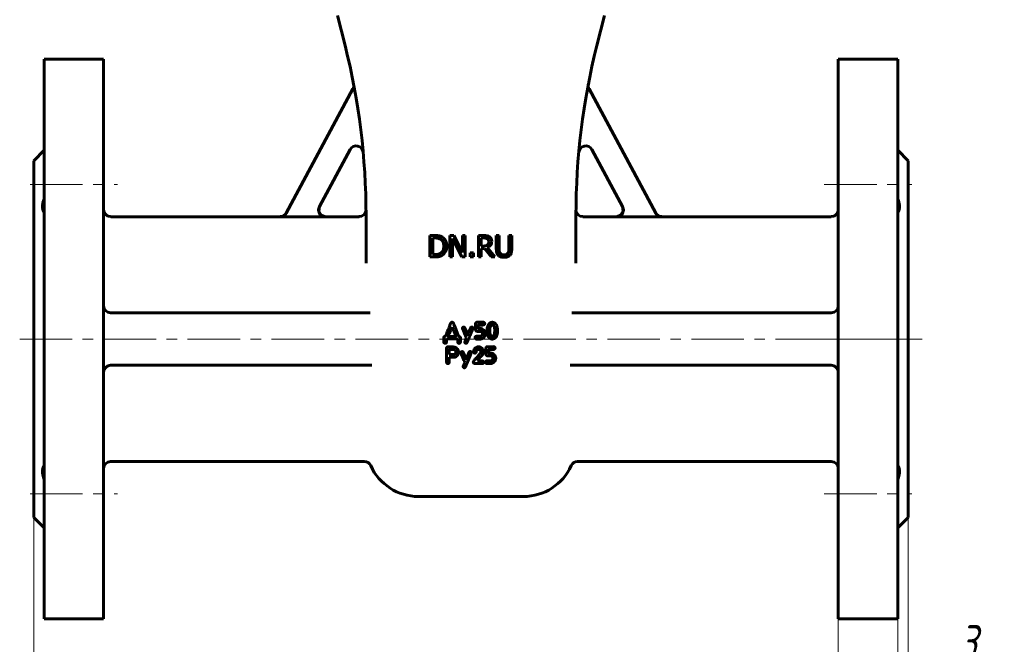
# Model space of a CAD drawing. Header units: millimetres. Extents: x 0 to 596, y 0 to 420.
# Tile 3 of 7: x 106 to 247, y 154 to 243. Entities that reach past the tile are written whole.
import ezdxf

# ---------------------------------------------------------------- set-up
doc = ezdxf.new("R2010")
doc.units = ezdxf.units.MM
for name, pattern in [('K5LT_AXLED', [12, 7.5, -1.5, 1.5, -1.5]), ('K5LT_BASIC', [0]), ('K5LT_THIN', [0])]:
    doc.linetypes.add(name, pattern=pattern)
doc.layers.add('Системный слой', color=7, linetype='Continuous')
doc.layers.add('Системный слой (1)', color=7, linetype='Continuous', true_color=0x6c6c6c)
doc.styles.add('KDIMTEXTSTYLE', font='txt', dxfattribs={"width": 0.96, "oblique": 15, "height": 5})
doc.styles.add('KTEXTSTYLE', font='txt', dxfattribs={"width": 0.96, "height": 5})
doc.dimstyles.new('KDIMSTYLE (0.50)', dxfattribs={"dimtxt": 5, "dimasz": 1, "dimexe": 2, "dimexo": 0, "dimgap": 1, "dimtad": 1, "dimlfac": 2, "dimtxsty": 'KDIMTEXTSTYLE', "dimsah": 1, "dimcen": 0, "dimdle": 1, "dimadec": 0, "dimazin": 0, "dimtfac": 0.667, "dimtmove": 0, "dimatfit": 3, "dimfxl": 1, "dimtvp": 1, "dimtolj": 1, "dimtzin": 0, "dimarcsym": 0})

# ---------------------------------------------------------------- blocks, each defined once
blk = doc.blocks.new('U1')
at = {"layer": 'Системный слой (1)', "color": 143, "linetype": 'K5LT_BASIC', "lineweight": 60, "true_color": 0x33acca}
for p, q in [((143.08, 215.08), (118.86, 215.08)), ((154.36, 215.08), (149.6, 215.08))]:
    blk.add_line(p, q, dxfattribs=at)
blk = doc.blocks.new('U2')
at = {"layer": 'Системный слой (1)', "color": 143, "linetype": 'K5LT_BASIC', "lineweight": 60, "true_color": 0x33acca}
for p, q in [((148.72, 216.56), (148.62, 215.89)), ((148.62, 215.89), (148.96, 215.31)), ((148.96, 215.31), (149.6, 215.08))]:
    blk.add_line(p, q, dxfattribs=at)
blk = doc.blocks.new('U7')
at = {"layer": 'Системный слой (1)', "color": 143, "linetype": 'K5LT_BASIC', "lineweight": 60, "true_color": 0x33acca}
for p, q in [((191.12, 215.08), (186.36, 215.08)), ((221.86, 215.08), (197.63, 215.08))]:
    blk.add_line(p, q, dxfattribs=at)
blk = doc.blocks.new('U10')
at = {"layer": 'Системный слой (1)', "color": 143, "linetype": 'K5LT_BASIC', "lineweight": 60, "true_color": 0x33acca}
for p, q in [((191.75, 215.31), (191.12, 215.08)), ((192.1, 215.89), (191.75, 215.31)), ((192, 216.56), (192.1, 215.89))]:
    blk.add_line(p, q, dxfattribs=at)
blk = doc.blocks.new('D0')
at = {"layer": 'Системный слой (1)'}
for points in [[(112.36, 123.54), (112.86, 124.2), (107.86, 123.54), (112.86, 122.88)], [(232.86, 123.54), (227.86, 124.2), (228.36, 123.54), (227.86, 122.88)]]:
    blk.add_hatch(color=7, dxfattribs=at).paths.add_polyline_path(points)
at = {"layer": 'Системный слой (1)', "color": 7, "linetype": 'K5LT_THIN', "lineweight": 18, "true_color": 0xffffff}
for p, q in [((107.86, 172.08), (107.86, 121.54)), ((232.86, 172.08), (232.86, 121.54)), ((107.86, 123.54), (112.86, 124.2)), ((112.86, 124.2), (112.36, 123.54)), ((228.36, 123.54), (227.86, 124.2)), ((227.86, 124.2), (232.86, 123.54)), ((112.86, 122.88), (107.86, 123.54)), ((107.86, 123.54), (232.86, 123.54)), ((112.36, 123.54), (112.86, 122.88)), ((232.86, 123.54), (227.86, 122.88)), ((227.86, 122.88), (228.36, 123.54))]:
    blk.add_line(p, q, dxfattribs=at)
blk.add_wipeout([(164.88, 124.54), (164.88, 131.92), (175.39, 131.92), (175.39, 124.54)]).dxf.layer = 'Системный слой (1)'
at = {"layer": 'Системный слой (1)', "color": 7, "insert": (164.88, 131.13), "char_height": 5, "attachment_point": 1, "style": 'KTEXTSTYLE'}
blk.add_mtext('\\fArial|b0|c204|p34;\\H5.0;\\W1.000;\\Q15;\\fGOST Type AU|b0|i0|c204|p34;\\Q15;\\W0.960;250', dxfattribs=at)
blk = doc.blocks.new('KDIMARROW_01')
at = {"layer": 'Системный слой'}
blk.add_hatch(color=0, dxfattribs=at).paths.add_polyline_path([(-5, -0.66), (0, 0), (-5, 0.66), (-4.5, 0)])
at = {"layer": 'Системный слой', "color": 0, "linetype": 'K5LT_THIN', "lineweight": 18}
for p, q in [((-4.5, 0), (-5, 0.66)), ((-5, 0.66), (0, 0)), ((0, 0), (-5, -0.66)), ((-5, -0.66), (-4.5, 0))]:
    blk.add_line(p, q, dxfattribs=at)
at = {"layer": 'Системный слой (1)', "color": 0, "linetype": 'K5LT_THIN', "lineweight": 18}
blk.add_line((169.97, 57.12), (169.47, 57.12), dxfattribs=at)
blk = doc.blocks.new('D1')
at = {"layer": 'Системный слой (1)'}
for points in [[(217.86, 136.26), (222.86, 136.91), (217.86, 137.57), (218.36, 136.91)], [(237.36, 136.91), (237.86, 137.57), (232.86, 136.91), (237.86, 136.26)]]:
    blk.add_hatch(color=7, dxfattribs=at).paths.add_polyline_path(points)
at = {"layer": 'Системный слой (1)', "color": 7, "linetype": 'K5LT_THIN', "lineweight": 18, "true_color": 0xffffff}
for p, q in [((232.86, 172.08), (232.86, 134.91)), ((222.86, 157.58), (222.86, 134.91)), ((222.86, 136.91), (215.86, 136.91)), ((222.86, 136.91), (217.86, 137.57)), ((217.86, 137.57), (218.36, 136.91)), ((218.36, 136.91), (217.86, 136.26)), ((217.86, 136.26), (222.86, 136.91)), ((222.86, 136.91), (232.86, 136.91)), ((237.86, 137.57), (232.86, 136.91)), ((232.86, 136.91), (237.86, 136.26)), ((232.86, 136.91), (239.86, 136.91)), ((237.36, 136.91), (237.86, 137.57)), ((237.86, 136.26), (237.36, 136.91))]:
    blk.add_line(p, q, dxfattribs=at)
blk.add_wipeout([(223.77, 137.91), (223.77, 145.3), (231.62, 145.3), (231.62, 137.91)]).dxf.layer = 'Системный слой (1)'
at = {"layer": 'Системный слой (1)', "color": 7, "insert": (223.77, 144.5), "char_height": 5, "attachment_point": 1, "style": 'KTEXTSTYLE'}
blk.add_mtext('\\fArial|b0|c204|p34;\\H5.0;\\W1.000;\\Q15;\\fGOST Type AU|b0|i0|c204|p34;\\Q15;\\W0.960;20', dxfattribs=at)
blk = doc.blocks.new('KDIMARROW_02')
at = {"layer": 'Системный слой'}
blk.add_hatch(color=0, dxfattribs=at).paths.add_polyline_path([(4.5, 0), (5, 0.66), (0, 0), (5, -0.66)])
at = {"layer": 'Системный слой', "color": 0, "linetype": 'K5LT_THIN', "lineweight": 18}
for p, q in [((5, 0.66), (0, 0)), ((0, 0), (5, -0.66)), ((0, 0), (7, 0)), ((4.5, 0), (5, 0.66)), ((5, -0.66), (4.5, 0))]:
    blk.add_line(p, q, dxfattribs=at)
at = {"layer": 'Системный слой (1)', "color": 0, "linetype": 'K5LT_THIN', "lineweight": 18}
blk.add_line((169.97, 57.12), (169.47, 57.12), dxfattribs=at)
blk = doc.blocks.new('D4')
at = {"layer": 'Системный слой (1)'}
for points in [[(231.36, 149.11), (226.36, 149.76), (226.86, 149.11), (226.36, 148.45)], [(237.36, 149.11), (237.86, 149.76), (232.86, 149.11), (237.86, 148.45)]]:
    blk.add_hatch(color=7, dxfattribs=at).paths.add_polyline_path(points)
at = {"layer": 'Системный слой (1)', "color": 7, "linetype": 'K5LT_THIN', "lineweight": 18, "true_color": 0xffffff}
for p, q in [((232.86, 172.08), (232.86, 147.11)), ((231.36, 157.58), (231.36, 147.11)), ((231.36, 149.11), (226.36, 149.76)), ((226.36, 149.76), (226.86, 149.11)), ((237.86, 149.76), (232.86, 149.11)), ((237.36, 149.11), (237.86, 149.76)), ((231.36, 149.11), (224.36, 149.11)), ((226.86, 149.11), (226.36, 148.45)), ((226.36, 148.45), (231.36, 149.11)), ((231.36, 149.11), (232.86, 149.11)), ((232.86, 149.11), (237.86, 148.45)), ((232.86, 149.11), (239.86, 149.11)), ((232.86, 149.11), (237.85, 149.11)), ((237.86, 148.45), (237.36, 149.11)), ((237.85, 149.11), (246.58, 149.11))]:
    blk.add_line(p, q, dxfattribs=at)
blk.add_wipeout([(239.85, 150.11), (239.85, 157.49), (244.39, 157.49), (244.39, 150.11)]).dxf.layer = 'Системный слой (1)'
at = {"layer": 'Системный слой (1)', "color": 7, "insert": (239.85, 156.69), "char_height": 5, "attachment_point": 1, "style": 'KTEXTSTYLE'}
blk.add_mtext('\\fArial|b0|c204|p34;\\H5.0;\\W1.000;\\Q15;\\fGOST Type AU|b0|i0|c204|p34;\\Q15;\\W0.960;3', dxfattribs=at)

msp = doc.modelspace()

# ---------------------------------------------------------------- linework, layer by layer
at = {"layer": 'Системный слой (1)', "color": 143, "linetype": 'K5LT_BASIC', "lineweight": 60, "true_color": 0x33acca}
for p, q in [((152.3716, 239.5255), (151.2949, 243.8324)), ((188.3431, 239.5255), (189.4199, 243.8324)), ((109.3574, 237.5825), (109.3574, 157.5825)), ((109.3574, 237.5825), (117.8574, 237.5825)), ((117.8574, 237.5825), (117.8574, 157.5825)), ((231.3574, 237.5825), (222.8574, 237.5825)), ((222.8574, 237.5825), (222.8574, 157.5825)), ((231.3574, 237.5825), (231.3574, 157.5825)), ((143.9419, 215.5672), (153.486, 233.3439)), ((196.7729, 215.5672), (187.2288, 233.3439)), ((107.8574, 223.0825), (109.3574, 224.5825)), ((153.0732, 224.6703), (148.6937, 216.5132)), ((187.6416, 224.6703), (192.021, 216.5132)), ((232.8574, 223.0825), (231.3574, 224.5825)), ((107.8574, 223.0825), (107.8574, 172.0825)), ((232.8574, 223.0825), (232.8574, 172.0825)), ((143.0581, 215.0378), (149.5721, 215.0378)), ((155.3574, 208.4107), (155.3574, 215.2719)), ((185.3574, 208.4107), (185.3574, 215.2719)), ((197.6566, 215.0378), (191.1427, 215.0378)), ((164.4957, 212.3831), (164.4957, 209.3331)), ((165.1903, 212.3831), (164.4957, 212.3831)), ((164.9011, 209.6841), (164.9011, 212.0322)), ((164.9011, 212.0322), (165.21, 212.0322)), ((167.9165, 212.3831), (167.3406, 212.3831)), ((167.3406, 212.3831), (167.3406, 209.3331)), ((167.7187, 209.3331), (167.7187, 211.963)), ((167.7187, 211.963), (169.0683, 209.3331)), ((169.1449, 209.9684), (167.9165, 212.3831)), ((169.1449, 212.3831), (169.1449, 209.9684)), ((169.523, 212.3831), (169.1449, 212.3831)), ((169.523, 209.3331), (169.523, 212.3831)), ((171.4114, 212.3831), (171.4114, 209.3331)), ((172.1973, 212.3831), (171.4114, 212.3831)), ((171.8167, 212.0322), (172.2196, 212.0322)), ((171.8167, 210.8853), (171.8167, 212.0322)), ((173.9769, 212.3831), (173.9769, 210.48)), ((174.3823, 212.3831), (173.9769, 212.3831)), ((174.3823, 210.48), (174.3823, 212.3831)), ((176.1841, 212.3831), (175.7787, 212.3831)), ((175.7787, 212.3831), (175.7787, 210.4701)), ((176.1841, 210.48), (176.1841, 212.3831)), ((165.21, 209.6841), (164.9011, 209.6841)), ((170.7094, 209.9165), (170.22, 209.9165)), ((170.22, 209.9165), (170.22, 209.3331)), ((170.7094, 209.3331), (170.7094, 209.9165)), ((172.1726, 210.8853), (171.8167, 210.8853)), ((171.8167, 210.5467), (172.2814, 210.5467)), ((171.8167, 209.3331), (171.8167, 210.5467)), ((172.2814, 210.5467), (173.2453, 209.3331)), ((173.7718, 209.3331), (172.6867, 210.6604)), ((164.4957, 209.3331), (165.1977, 209.3331)), ((167.3406, 209.3331), (167.7187, 209.3331)), ((169.0683, 209.3331), (169.523, 209.3331)), ((170.22, 209.3331), (170.7094, 209.3331)), ((171.4114, 209.3331), (171.8167, 209.3331)), ((173.2453, 209.3331), (173.7718, 209.3331)), ((155.9427, 201.3325), (118.8574, 201.3325)), ((221.8574, 201.3325), (184.772, 201.3325)), ((167.659, 199.9875), (167.6019, 199.9774)), ((172.08, 199.9993), (171.2319, 199.9892)), ((167.659, 199.3056), (167.6489, 199.3056)), ((169.1379, 199.1259), (169.1379, 199.1074)), ((169.8904, 198.2308), (169.5713, 198.9563)), ((170.6344, 199.1259), (170.6344, 199.1511)), ((171.0052, 199.754), (171.0052, 199)), ((171.4015, 199.1612), (171.4015, 199.576)), ((171.42, 199.5945), (172.0615, 199.5945)), ((171.7223, 199.0856), (171.467, 199.0856)), ((173.0508, 198.9328), (173.0424, 198.743)), ((174.1575, 198.7883), (174.1575, 198.7967)), ((166.4783, 197.7958), (166.4783, 197.1609)), ((166.8511, 197.5909), (166.9217, 197.5993)), ((166.8511, 197.171), (166.8511, 197.5909)), ((166.9217, 197.5993), (168.1998, 197.5993)), ((167.1367, 197.9923), (167.1451, 197.9721)), ((167.1451, 197.9721), (168.1611, 197.9721)), ((168.4567, 197.5623), (168.4567, 197.2449)), ((168.8514, 197.2264), (168.8514, 197.7773)), ((169.7039, 197.7974), (169.6418, 197.611)), ((169.9072, 198.2308), (169.8904, 198.2308)), ((171.6652, 197.9822), (171.1378, 197.9822)), ((171.1664, 197.5825), (171.6837, 197.5825)), ((172.0044, 198.397), (172.0044, 198.266)), ((172.4008, 198.303), (172.4008, 198.3886)), ((173.3682, 197.9805), (173.4505, 197.9805)), ((166.6614, 196.9745), (166.6698, 196.9745)), ((166.8442, 196.249), (166.8526, 194.4301)), ((167.5613, 196.4673), (167.0574, 196.4673)), ((167.9342, 196.0811), (167.2624, 196.0811)), ((168.6381, 196.9745), (168.665, 196.9745)), ((168.9064, 195.6259), (168.9064, 195.6074)), ((169.625, 196.9913), (169.6502, 196.9913)), ((170.4029, 195.6259), (170.4029, 195.6511)), ((171.432, 196.0928), (171.4975, 196.0928)), ((171.7494, 195.7401), (171.7494, 195.72)), ((172.1475, 195.767), (172.129, 195.9165)), ((172.4934, 196.254), (172.4934, 195.5)), ((173.5683, 196.4993), (172.7202, 196.4892)), ((172.8898, 195.6612), (172.8898, 196.076)), ((172.9083, 196.0945), (173.5498, 196.0945)), ((167.254, 195.3807), (167.2724, 195.3622)), ((167.254, 194.3092), (167.254, 194.9793)), ((167.254, 194.9793), (168.0366, 194.9793)), ((167.2724, 195.3622), (167.7847, 195.3622)), ((169.6588, 194.7308), (169.3397, 195.4563)), ((169.4724, 194.2974), (169.4103, 194.111)), ((169.6756, 194.7308), (169.6588, 194.7308)), ((170.6897, 194.3092), (170.6897, 194.2907)), ((171.6923, 195.5722), (171.0793, 194.8382)), ((171.2943, 194.4939), (171.7393, 195.0431)), ((171.2943, 194.4721), (171.2943, 194.4939)), ((171.9258, 194.4721), (171.2943, 194.4721)), ((172.1659, 194.2437), (172.1659, 194.2722)), ((173.1535, 194.4822), (172.6261, 194.4822)), ((173.2106, 195.5856), (172.9553, 195.5856)), ((173.4927, 194.897), (173.4927, 194.766)), ((173.8891, 194.803), (173.8891, 194.8886)), ((156.1763, 193.8325), (118.8574, 193.8325)), ((169.3935, 193.4913), (169.4187, 193.4913)), ((170.9584, 194.0724), (171.9258, 194.0724)), ((172.6547, 194.0825), (173.1719, 194.0825)), ((221.8574, 193.8325), (184.5385, 193.8325)), ((155.1114, 180.0825), (118.8574, 180.0825)), ((221.8574, 180.0825), (185.6033, 180.0825)), ((162.8574, 175.0825), (177.8574, 175.0825)), ((107.8574, 172.0825), (109.3574, 170.5825)), ((232.8574, 172.0825), (231.3574, 170.5825)), ((109.3574, 157.5825), (117.8574, 157.5825)), ((231.3574, 157.5825), (222.8574, 157.5825))]:
    msp.add_line(p, q, dxfattribs=at)
at = {"layer": 'Системный слой (1)', "color": 30, "linetype": 'K5LT_AXLED', "lineweight": 18, "true_color": 0xff8000}
for p, q in [((107.3574, 219.6796), (119.8574, 219.6796)), ((220.8574, 219.6796), (233.3574, 219.6796)), ((233.3574, 197.5825), (105.8574, 197.5825)), ((234.8574, 197.5825), (220.8574, 197.5825)), ((107.3574, 175.4854), (119.8574, 175.4854)), ((220.8574, 175.4854), (233.3574, 175.4854))]:
    msp.add_line(p, q, dxfattribs=at)
at = {"layer": 'Системный слой (1)', "color": 143, "linetype": 'K5LT_BASIC', "lineweight": 60, "true_color": 0x33acca}
for centre, radius, start, end in [((55.3574, 215.2719), 100, 0, 14.036243), ((285.3574, 215.2719), 100, 165.963757, 180), ((152.6049, 233.817), 1, 331.769278, 10.796648), ((188.1099, 233.817), 1, 169.203352, 208.230722), ((153.9542, 224.1973), 1, 5.172556, 151.769278), ((186.7605, 224.1973), 1, 28.230722, 174.827444), ((118.8574, 216.0825), 1, 180, 270), ((154.3574, 216.0825), 1, 270, 355.776775), ((186.3574, 216.0825), 1, 184.223225, 270), ((285.3574, 215.2719), 100, 179.577772, 179.577932), ((221.8574, 216.0825), 1, 270, 0), ((118.8574, 202.3325), 1, 180, 270), ((221.8574, 202.3325), 1, 270, 0), ((118.8574, 192.8325), 1, 90, 180), ((221.8574, 192.8325), 1, 0, 90), ((118.8574, 179.0825), 1, 90, 180), ((155.1114, 179.0825), 1, 24.315739, 90), ((162.8574, 182.5825), 7.5, 204.315739, 270), ((177.8574, 182.5825), 7.5, 270, 335.684261), ((185.6033, 179.0825), 1, 90, 155.684261), ((221.8574, 179.0825), 1, 0, 90)]:
    msp.add_arc(centre, radius, start, end, dxfattribs=at)
for points, knots in [([(109.3574, 217.6214), (109.3202, 217.5278), (109.256, 217.3504), (109.1865, 217.1071), (109.1414, 216.894), (109.1127, 216.6843), (109.103, 216.4684), (109.1195, 216.2533), (109.1637, 216.0476), (109.2396, 215.8525), (109.314, 215.7339), (109.3574, 215.6778)], [0, 0, 0, 0, 1.40876851, 2.68712809, 3.7712388, 4.80388899, 6.14669935, 7.52118827, 8.82556291, 10.35618769, 12, 12, 12, 12]), ([(231.3574, 217.6214), (231.3946, 217.5278), (231.4588, 217.3504), (231.5283, 217.1071), (231.5733, 216.894), (231.6021, 216.6843), (231.6117, 216.4684), (231.5953, 216.2533), (231.5511, 216.0476), (231.4752, 215.8525), (231.4007, 215.7339), (231.3574, 215.6778)], [0, 0, 0, 0, 1.40876851, 2.68712809, 3.7712388, 4.80388899, 6.14669935, 7.52118827, 8.82556291, 10.35618769, 12, 12, 12, 12]), ([(143.9419, 215.5672), (143.9243, 215.5344), (143.9049, 215.5028), (143.8626, 215.4415), (143.8396, 215.412), (143.7906, 215.3556), (143.7646, 215.3288), (143.7234, 215.2908), (143.7092, 215.2784), (143.6657, 215.2426), (143.6355, 215.2204), (143.5938, 215.1932), (143.5834, 215.1867), (143.5407, 215.1611), (143.5075, 215.1437), (143.4482, 215.1167), (143.4224, 215.1063), (143.3609, 215.0842), (143.325, 215.0736), (143.2509, 215.056), (143.2127, 215.0492), (143.1379, 215.0403), (143.1012, 215.038), (143.0623, 215.0378), (143.0602, 215.0378), (143.0581, 215.0378)], [0, 0, 0, 0, 0.022290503, 0.022290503, 0.044844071, 0.044844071, 0.06729414, 0.06729414, 0.078585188, 0.078585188, 0.101112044, 0.101112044, 0.10854808, 0.10854808, 0.131081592, 0.131081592, 0.147793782, 0.147793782, 0.170286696, 0.170286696, 0.19361467, 0.19361467, 0.215677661, 0.215677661, 0.216942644, 0.216942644, 0.216942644, 0.216942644]), ([(143.0835, 215.0825), (143.2632, 215.0825), (143.6222, 215.1818), (143.8795, 215.4511), (143.9645, 215.6094), (143.9645, 215.6094), (143.9646, 215.6094)], [0, 0, 0, 0, 0.49998952, 0.99997903, 0.99997903, 1, 1, 1, 1]), ([(149.5721, 215.0378), (149.5351, 215.0378), (149.4982, 215.0399), (149.4245, 215.0482), (149.3877, 215.0545), (149.3152, 215.0711), (149.2794, 215.0814), (149.2272, 215.0996), (149.2104, 215.106), (149.159, 215.127), (149.1252, 215.1431), (149.0668, 215.1752), (149.0417, 215.1904), (148.9863, 215.2276), (148.9565, 215.2502), (148.9088, 215.2907), (148.8902, 215.3078), (148.8456, 215.3519), (148.8204, 215.3797), (148.7734, 215.4378), (148.7515, 215.4682), (148.7116, 215.5305), (148.6935, 215.5624), (148.6693, 215.6116), (148.6618, 215.6281), (148.653, 215.6488), (148.6513, 215.6528), (148.6357, 215.6909), (148.6239, 215.7256), (148.6039, 215.7967), (148.5958, 215.8331), (148.5837, 215.9069), (148.5797, 215.9444), (148.5769, 215.9959), (148.5765, 216.0098), (148.5758, 216.0614), (148.5774, 216.099), (148.5846, 216.1738), (148.5901, 216.2109), (148.5997, 216.257), (148.6018, 216.2665), (148.6128, 216.3125), (148.6235, 216.3485), (148.6486, 216.4183), (148.6629, 216.452), (148.6839, 216.4944), (148.6887, 216.5039), (148.6937, 216.5132)], [0, 0, 0, 0, 0.022228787, 0.022228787, 0.044723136, 0.044723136, 0.067161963, 0.067161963, 0.07802077, 0.07802077, 0.1005406, 0.1005406, 0.11824778, 0.11824778, 0.14076948, 0.14076948, 0.155905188, 0.155905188, 0.178377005, 0.178377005, 0.200900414, 0.200900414, 0.222964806, 0.222964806, 0.233877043, 0.233877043, 0.236511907, 0.236511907, 0.258602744, 0.258602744, 0.281095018, 0.281095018, 0.303760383, 0.303760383, 0.31210106, 0.31210106, 0.334729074, 0.334729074, 0.357245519, 0.357245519, 0.363072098, 0.363072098, 0.385636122, 0.385636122, 0.40769502, 0.40769502, 0.414058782, 0.414058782, 0.414058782, 0.414058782]), ([(191.1427, 215.0378), (191.1797, 215.0378), (191.2166, 215.0399), (191.2903, 215.0482), (191.3271, 215.0545), (191.3996, 215.0711), (191.4354, 215.0814), (191.4876, 215.0996), (191.5044, 215.106), (191.5558, 215.127), (191.5896, 215.1431), (191.648, 215.1752), (191.6731, 215.1904), (191.7285, 215.2276), (191.7583, 215.2502), (191.806, 215.2907), (191.8246, 215.3078), (191.8693, 215.3519), (191.8944, 215.3797), (191.9415, 215.4378), (191.9634, 215.4682), (192.0033, 215.5305), (192.0213, 215.5624), (192.0455, 215.6116), (192.0531, 215.628), (192.0619, 215.6488), (192.0636, 215.6528), (192.0791, 215.6909), (192.091, 215.7256), (192.111, 215.7967), (192.119, 215.8331), (192.1311, 215.9069), (192.1352, 215.9444), (192.1379, 215.9959), (192.1383, 216.0098), (192.139, 216.0614), (192.1374, 216.099), (192.1302, 216.1738), (192.1246, 216.2109), (192.115, 216.257), (192.1129, 216.2665), (192.102, 216.3125), (192.0913, 216.3485), (192.0662, 216.4183), (192.0519, 216.4521), (192.0309, 216.4945), (192.026, 216.5039), (192.021, 216.5132)], [0, 0, 0, 0, 0.022229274, 0.022229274, 0.044724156, 0.044724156, 0.067162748, 0.067162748, 0.07802077, 0.07802077, 0.100540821, 0.100540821, 0.11824778, 0.11824778, 0.140768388, 0.140768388, 0.155905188, 0.155905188, 0.178376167, 0.178376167, 0.200898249, 0.200898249, 0.222960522, 0.222960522, 0.233877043, 0.233877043, 0.236511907, 0.236511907, 0.258600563, 0.258600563, 0.281091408, 0.281091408, 0.303757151, 0.303757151, 0.31210106, 0.31210106, 0.334728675, 0.334728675, 0.35724651, 0.35724651, 0.363072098, 0.363072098, 0.385637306, 0.385637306, 0.407698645, 0.407698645, 0.414058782, 0.414058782, 0.414058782, 0.414058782]), ([(197.6313, 215.0825), (197.4516, 215.0825), (197.0926, 215.1818), (196.8352, 215.4511), (196.7502, 215.6094), (196.7502, 215.6094), (196.7502, 215.6094)], [0, 0, 0, 0, 0.49998952, 0.99997903, 0.99997903, 1, 1, 1, 1]), ([(196.7729, 215.5672), (196.7905, 215.5344), (196.8099, 215.5028), (196.8522, 215.4415), (196.8752, 215.4119), (196.9242, 215.3556), (196.9502, 215.3288), (196.9914, 215.2908), (197.0056, 215.2784), (197.049, 215.2426), (197.0792, 215.2203), (197.1209, 215.1932), (197.1314, 215.1866), (197.174, 215.1611), (197.2072, 215.1437), (197.2666, 215.1167), (197.2924, 215.1063), (197.3539, 215.0842), (197.3898, 215.0736), (197.4638, 215.056), (197.502, 215.0492), (197.5769, 215.0403), (197.6136, 215.038), (197.6524, 215.0378), (197.6545, 215.0378), (197.6566, 215.0378)], [0, 0, 0, 0, 0.022292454, 0.022292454, 0.044846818, 0.044846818, 0.06729529, 0.06729529, 0.078585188, 0.078585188, 0.101111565, 0.101111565, 0.10854808, 0.10854808, 0.131081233, 0.131081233, 0.147793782, 0.147793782, 0.170285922, 0.170285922, 0.193614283, 0.193614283, 0.21567953, 0.21567953, 0.216942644, 0.216942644, 0.216942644, 0.216942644]), ([(166.2827, 212.1409), (166.1674, 212.2167), (166.0281, 212.276), (165.7019, 212.3617), (165.477, 212.3831), (165.1903, 212.3831)], [-0.711735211, -0.711735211, -0.711735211, -0.711735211, -0.355867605, -0.355867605, 0, 0, 0, 0]), ([(165.21, 212.0322), (165.3929, 212.0322), (165.5458, 212.0178), (165.7913, 211.9601), (165.907, 211.9135), (166.0158, 211.8493)], [-0.122136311, -0.122136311, -0.122136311, -0.122136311, -0.061068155, -0.061068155, 0, 0, 0, 0]), ([(166.0158, 211.8493), (166.169, 211.7554), (166.2844, 211.6256), (166.4393, 211.2944), (166.478, 211.0946), (166.478, 210.8606)], [-0.228722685, -0.228722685, -0.228722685, -0.228722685, -0.114361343, -0.114361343, 0, 0, 0, 0]), ([(166.9006, 210.8557), (166.9006, 211.1523), (166.8467, 211.4081), (166.6308, 211.8382), (166.4788, 212.0108), (166.2827, 212.1409)], [-0.236572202, -0.236572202, -0.236572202, -0.236572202, -0.118286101, -0.118286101, 0, 0, 0, 0]), ([(172.9734, 212.2225), (172.9214, 212.2562), (172.8665, 212.2848), (172.7529, 212.3294), (172.6953, 212.3452), (172.4914, 212.378), (172.3439, 212.3831), (172.1973, 212.3831)], [-0.161155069, -0.161155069, -0.161155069, -0.161155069, -0.12394308, -0.12394308, -0.087927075, -0.087927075, 0, 0, 0, 0]), ([(172.2196, 212.0322), (172.3316, 212.0322), (172.426, 212.0243), (172.5792, 211.993), (172.6464, 211.9663), (172.704, 211.9284)], [-0.105350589, -0.105350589, -0.105350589, -0.105350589, -0.052675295, -0.052675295, 0, 0, 0, 0]), ([(172.6867, 210.6604), (172.8812, 210.7329), (173.0352, 210.8446), (173.2626, 211.1461), (173.3195, 211.3327), (173.3195, 211.5552)], [-0.148110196, -0.148110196, -0.148110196, -0.148110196, -0.074055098, -0.074055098, 0, 0, 0, 0]), ([(172.704, 211.9284), (172.7699, 211.8839), (172.8186, 211.8274), (172.8812, 211.6907), (172.8968, 211.612), (172.8968, 211.523)], [-0.081685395, -0.081685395, -0.081685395, -0.081685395, -0.0408426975, -0.0408426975, 0, 0, 0, 0]), ([(172.8968, 211.523), (172.8968, 211.4176), (172.8828, 211.3253), (172.8268, 211.1671), (172.7831, 211.0995), (172.7238, 211.0435)], [-0.0937576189, -0.0937576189, -0.0937576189, -0.0937576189, -0.0468788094, -0.0468788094, 0, 0, 0, 0]), ([(173.3195, 211.5552), (173.3195, 211.715), (173.2886, 211.8489), (173.165, 212.0647), (173.0805, 212.1533), (172.9734, 212.2225)], [-0.193489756, -0.193489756, -0.193489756, -0.193489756, -0.096744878, -0.096744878, 0, 0, 0, 0]), ([(166.0529, 209.8868), (165.9425, 209.8094), (165.8193, 209.7562), (165.5474, 209.6985), (165.3896, 209.6841), (165.21, 209.6841)], [-0.129515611, -0.129515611, -0.129515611, -0.129515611, -0.064757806, -0.064757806, 0, 0, 0, 0]), ([(166.478, 210.8606), (166.478, 210.6233), (166.4426, 210.4256), (166.3008, 210.1092), (166.1946, 209.9824), (166.0529, 209.8868)], [-0.276021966, -0.276021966, -0.276021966, -0.276021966, -0.138010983, -0.138010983, 0, 0, 0, 0]), ([(166.2778, 209.5778), (166.4673, 209.7031), (166.6185, 209.8777), (166.8442, 210.3259), (166.9006, 210.5772), (166.9006, 210.8557)], [-0.278962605, -0.278962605, -0.278962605, -0.278962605, -0.139481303, -0.139481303, 0, 0, 0, 0]), ([(172.7238, 211.0435), (172.6595, 210.9793), (172.5809, 210.9368), (172.3947, 210.8956), (172.2896, 210.8853), (172.1726, 210.8853)], [-0.0846184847, -0.0846184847, -0.0846184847, -0.0846184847, -0.0423092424, -0.0423092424, 0, 0, 0, 0]), ([(173.9769, 210.48), (173.9769, 210.2625), (173.9988, 210.0796), (174.0861, 209.783), (174.1615, 209.6561), (174.2686, 209.5507)], [-0.129094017, -0.129094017, -0.129094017, -0.129094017, -0.064547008, -0.064547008, 0, 0, 0, 0]), ([(174.5133, 209.8646), (174.4622, 209.942), (174.4276, 210.0285), (174.3913, 210.2196), (174.3823, 210.3383), (174.3823, 210.48)], [-0.343745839, -0.343745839, -0.343745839, -0.343745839, -0.17187292, -0.17187292, 0, 0, 0, 0]), ([(175.0793, 209.6149), (174.9442, 209.6149), (174.8296, 209.6359), (174.6418, 209.72), (174.5676, 209.7822), (174.5133, 209.8646)], [-0.162465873, -0.162465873, -0.162465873, -0.162465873, -0.081232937, -0.081232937, 0, 0, 0, 0]), ([(175.6478, 209.8646), (175.5934, 209.7822), (175.5168, 209.72), (175.319, 209.6359), (175.2062, 209.6149), (175.0793, 209.6149)], [-0.107165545, -0.107165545, -0.107165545, -0.107165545, -0.053582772, -0.053582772, 0, 0, 0, 0]), ([(175.7787, 210.4701), (175.7787, 210.3333), (175.7697, 210.2176), (175.7334, 210.0281), (175.6988, 209.942), (175.6478, 209.8646)], [-0.0871314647, -0.0871314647, -0.0871314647, -0.0871314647, -0.0435657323, -0.0435657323, 0, 0, 0, 0]), ([(175.8924, 209.5507), (176.0012, 209.6545), (176.077, 209.7822), (176.1627, 210.0854), (176.1841, 210.2674), (176.1841, 210.48)], [-0.200678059, -0.200678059, -0.200678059, -0.200678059, -0.100339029, -0.100339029, 0, 0, 0, 0]), ([(165.1977, 209.3331), (165.4448, 209.3331), (165.6479, 209.3496), (165.9659, 209.4155), (166.1229, 209.4806), (166.2778, 209.5778)], [-0.489465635, -0.489465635, -0.489465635, -0.489465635, -0.244732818, -0.244732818, 0, 0, 0, 0]), ([(174.2686, 209.5507), (174.3625, 209.4567), (174.4762, 209.3863), (174.7431, 209.2924), (174.8997, 209.2689), (175.0793, 209.2689)], [-0.322958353, -0.322958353, -0.322958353, -0.322958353, -0.161479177, -0.161479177, 0, 0, 0, 0]), ([(175.0793, 209.2689), (175.2671, 209.2689), (175.4253, 209.292), (175.6824, 209.3842), (175.7952, 209.4551), (175.8924, 209.5507)], [-0.133113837, -0.133113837, -0.133113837, -0.133113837, -0.066556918, -0.066556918, 0, 0, 0, 0]), ([(109.3574, 179.4871), (109.3148, 179.432), (109.2516, 179.3318), (109.1838, 179.1715), (109.1414, 179.0225), (109.1127, 178.8477), (109.103, 178.6434), (109.1195, 178.4085), (109.1675, 178.1268), (109.2471, 177.8381), (109.3236, 177.6285), (109.3574, 177.5435)], [0, 0, 0, 0, 1.61204959, 2.68712809, 3.7712388, 4.80388899, 6.14669935, 7.52118827, 8.82556291, 10.71923302, 12, 12, 12, 12]), ([(231.3574, 179.4871), (231.4, 179.432), (231.4631, 179.3318), (231.531, 179.1715), (231.5733, 179.0225), (231.6021, 178.8477), (231.6117, 178.6434), (231.5953, 178.4085), (231.5473, 178.1268), (231.4677, 177.8381), (231.3911, 177.6285), (231.3574, 177.5435)], [0, 0, 0, 0, 1.61204959, 2.68712809, 3.7712388, 4.80388899, 6.14669935, 7.52118827, 8.82556291, 10.71923302, 12, 12, 12, 12])]:
    msp.add_open_spline(points, degree=3, knots=knots, dxfattribs=at)
for points in [[(167.6019, 199.9774), (167.4843, 199.9774), (167.3415, 199.5676)], [(167.9294, 199.66), (167.8387, 199.9875), (167.659, 199.9875)], [(171.2319, 199.9892), (171.0052, 199.9892), (171.0052, 199.754)], [(172.3067, 199.8011), (172.3067, 199.9993), (172.08, 199.9993)], [(173.133, 199.922), (172.9567, 199.8296), (172.8047, 199.5307)], [(173.3783, 199.9858), (173.2237, 199.9589), (173.133, 199.922)], [(174.0668, 199.4417), (173.8233, 199.9858), (173.3783, 199.9858)], [(167.3415, 199.5676), (166.9217, 198.4961), (166.7067, 197.9822)], [(167.6489, 199.3056), (167.1367, 198.0242), (167.1367, 197.9923)], [(168.1813, 197.9923), (167.9848, 198.528), (167.659, 199.3056)], [(168.5441, 198.1031), (168.3761, 198.5818), (167.9294, 199.66)], [(169.3227, 199.3023), (169.1379, 199.2703), (169.1379, 199.1259)], [(169.1379, 199.1074), (169.1732, 199.0067), (169.7039, 197.7974)], [(169.5713, 198.9563), (169.4722, 199.3023), (169.3227, 199.3023)], [(170.112, 198.7447), (169.9072, 198.2677), (169.9072, 198.2308)], [(170.0146, 197.611), (170.6344, 199.0739), (170.6344, 199.1259)], [(170.3505, 199.267), (170.3035, 199.2166), (170.112, 198.7447)], [(170.4832, 199.3107), (170.4093, 199.3107), (170.3505, 199.267)], [(170.6344, 199.1511), (170.5991, 199.3107), (170.4832, 199.3107)], [(171.0052, 199), (171.0052, 198.6893), (171.2504, 198.6893)], [(171.2504, 198.6893), (171.8063, 198.6876), (171.8063, 198.6607)], [(171.4015, 199.576), (171.4015, 199.5911), (171.42, 199.5945)], [(171.467, 199.0856), (171.4015, 199.0856), (171.4015, 199.1612)], [(172.2866, 198.7463), (172.0145, 199.0856), (171.7223, 199.0856)], [(171.8063, 198.6607), (172.0044, 198.5415), (172.0044, 198.397)], [(172.0615, 199.5945), (172.3152, 199.6197), (172.3152, 199.7927)], [(172.4008, 198.3886), (172.4008, 198.5196), (172.2866, 198.7463)], [(172.3152, 199.7927), (172.3152, 199.8011), (172.3067, 199.8011)], [(172.8047, 199.5307), (172.6527, 199.2317), (172.6426, 198.8152)], [(172.6426, 198.8152), (172.6426, 198.4659), (172.7417, 198.1266)], [(173.0424, 198.743), (173.0793, 197.9805), (173.3682, 197.9805)], [(173.3867, 199.5962), (173.1012, 199.5962), (173.0508, 198.9328)], [(173.7494, 198.7967), (173.7494, 199.5962), (173.3867, 199.5962)], [(173.4505, 197.9805), (173.647, 197.9805), (173.7309, 198.4793)], [(173.5764, 197.6177), (174.1575, 197.8142), (174.1575, 198.7883)], [(173.7309, 198.4793), (173.7494, 198.7027), (173.7494, 198.7967)], [(174.1575, 198.7967), (174.1575, 199.0923), (174.0668, 199.4417)], [(166.7067, 197.9822), (166.4783, 197.9553), (166.4783, 197.7958)], [(166.4783, 197.1609), (166.4783, 197.0031), (166.6614, 196.9745)], [(166.6698, 196.9745), (166.8511, 196.9745), (166.8511, 197.171)], [(168.1611, 197.9721), (168.1813, 197.9721), (168.1813, 197.9923)], [(168.1998, 197.5993), (168.4567, 197.5993), (168.4567, 197.5623)], [(168.4567, 197.2449), (168.4567, 196.9745), (168.6381, 196.9745)], [(168.6935, 197.9536), (168.5911, 197.9536), (168.5441, 198.1031)], [(168.665, 196.9745), (168.8514, 196.9745), (168.8514, 197.2264)], [(168.8514, 197.7773), (168.8514, 197.9049), (168.6935, 197.9536)], [(169.6418, 197.611), (169.4654, 197.1861), (169.4654, 197.1592)], [(169.4654, 197.1592), (169.4974, 196.9913), (169.625, 196.9913)], [(169.6955, 196.9997), (169.7829, 196.9997), (170.0146, 197.611)], [(171.1378, 197.9822), (170.9397, 197.9486), (170.9397, 197.8042)], [(170.9397, 197.8042), (170.9397, 197.6009), (171.1664, 197.5825)], [(172.0044, 198.266), (171.9104, 197.9822), (171.6652, 197.9822)], [(171.6837, 197.5825), (171.7592, 197.5825), (171.9759, 197.653)], [(171.9759, 197.653), (172.4008, 197.915), (172.4008, 198.303)], [(172.7417, 198.1266), (172.9584, 197.5909), (173.3783, 197.5909)], [(173.3783, 197.5909), (173.4958, 197.5909), (173.5764, 197.6177)], [(167.0574, 196.4673), (166.8912, 196.4673), (166.8442, 196.249)], [(167.2624, 196.0811), (167.2439, 196.0777), (167.2439, 196.0609)], [(167.2439, 196.0609), (167.254, 195.5016), (167.254, 195.3807)], [(168.3935, 196.2104), (168.1894, 196.4724), (167.5613, 196.4673)], [(167.7847, 195.3622), (168.1861, 195.3622), (168.1861, 195.7452)], [(168.1861, 195.7452), (168.1861, 195.9685), (167.9342, 196.0811)], [(168.0366, 194.9793), (168.5774, 195.2145), (168.5774, 195.6981)], [(168.5774, 195.6981), (168.5976, 195.9484), (168.3935, 196.2104)], [(169.0912, 195.8023), (168.9064, 195.7703), (168.9064, 195.6259)], [(169.3397, 195.4563), (169.2407, 195.8023), (169.0912, 195.8023)], [(169.6502, 196.9913), (169.6804, 196.9913), (169.6955, 196.9997)], [(169.7831, 194.111), (170.4029, 195.5739), (170.4029, 195.6259)], [(170.119, 195.767), (170.072, 195.7166), (169.8805, 195.2447)], [(170.2517, 195.8107), (170.1778, 195.8107), (170.119, 195.767)], [(170.4029, 195.6511), (170.3676, 195.8107), (170.2517, 195.8107)], [(171.1918, 196.4354), (170.7266, 196.202), (170.7266, 195.7955)], [(170.7266, 195.7955), (170.7602, 195.5722), (170.9315, 195.5722)], [(170.9769, 195.5822), (171.1163, 195.631), (171.1163, 195.8325)], [(171.1163, 195.8325), (171.2053, 196.0928), (171.432, 196.0928)], [(171.432, 196.4824), (171.3346, 196.4824), (171.1918, 196.4354)], [(172.129, 195.9165), (171.919, 196.4824), (171.432, 196.4824)], [(171.4975, 196.0928), (171.7494, 196.0357), (171.7494, 195.7401)], [(171.7494, 195.72), (171.7494, 195.6578), (171.6923, 195.5722)], [(171.7393, 195.0431), (172.1475, 195.4496), (172.1475, 195.767)], [(172.7202, 196.4892), (172.4934, 196.4892), (172.4934, 196.254)], [(172.8898, 196.076), (172.8898, 196.0911), (172.9083, 196.0945)], [(172.9553, 195.5856), (172.8898, 195.5856), (172.8898, 195.6612)], [(173.5498, 196.0945), (173.8034, 196.1197), (173.8034, 196.2927)], [(173.795, 196.3011), (173.795, 196.4993), (173.5683, 196.4993)], [(173.8034, 196.2927), (173.8034, 196.3011), (173.795, 196.3011)], [(166.8526, 194.4301), (166.8526, 194.0758), (167.0574, 194.0758)], [(167.0574, 194.0758), (167.2321, 194.0758), (167.254, 194.3092)], [(168.9064, 195.6074), (168.9417, 195.5067), (169.4724, 194.2974)], [(169.8805, 195.2447), (169.6756, 194.7677), (169.6756, 194.7308)], [(171.0793, 194.8382), (170.6897, 194.4301), (170.6897, 194.3092)], [(170.6897, 194.2907), (170.6997, 194.1093), (170.9584, 194.0724)], [(170.9315, 195.5722), (170.9466, 195.5822), (170.9769, 195.5822)], [(172.1659, 194.2722), (172.1659, 194.4436), (171.9258, 194.4721)], [(171.9258, 194.0724), (172.1307, 194.0674), (172.1659, 194.2437)], [(172.6261, 194.4822), (172.4279, 194.4486), (172.4279, 194.3042)], [(172.4279, 194.3042), (172.4279, 194.1009), (172.6547, 194.0825)], [(172.4934, 195.5), (172.4934, 195.1893), (172.7386, 195.1893)], [(172.7386, 195.1893), (173.2945, 195.1876), (173.2945, 195.1607)], [(173.4927, 194.766), (173.3987, 194.4822), (173.1535, 194.4822)], [(173.7749, 195.2463), (173.5028, 195.5856), (173.2106, 195.5856)], [(173.2945, 195.1607), (173.4927, 195.0415), (173.4927, 194.897)], [(173.4642, 194.153), (173.8891, 194.415), (173.8891, 194.803)], [(173.8891, 194.8886), (173.8891, 195.0196), (173.7749, 195.2463)], [(169.4103, 194.111), (169.2339, 193.6861), (169.2339, 193.6592)], [(169.2339, 193.6592), (169.2659, 193.4913), (169.3935, 193.4913)], [(169.4187, 193.4913), (169.4489, 193.4913), (169.464, 193.4997)], [(169.464, 193.4997), (169.5514, 193.4997), (169.7831, 194.111)], [(173.1719, 194.0825), (173.2475, 194.0825), (173.4642, 194.153)]]:
    msp.add_open_spline(points, degree=2, dxfattribs=at)

# ---------------------------------------------------------------- block references
at = {"layer": 'Системный слой (1)'}
for name in ['U2', 'U10', 'U1', 'U7']:
    msp.add_blockref(name, (0, 0), dxfattribs=at)

# ---------------------------------------------------------------- next in the draw order: dimensions: what is measured, and where the dimension line sits
at = {"layer": 'Системный слой (1)', "color": 7}
dim = msp.add_linear_dim(base=(107.8574, 123.5424), p1=(232.8574, 172.0825), p2=(107.8574, 172.0825), dimstyle='KDIMSTYLE (0.50)', override={"dimexo": 0, "dimpost": '\\fGOST Type AU|b0|c204|p34;\\H5.0;\\W0.960;\\Q15;<>', "dimblk1": 'KDIMARROW_01', "dimblk2": 'KDIMARROW_01', "dimse1": 0, "dimse2": 0, "dimclrt": 7, "dimtol": 1, "dimtp": 0, "dimtm": 0, "dimtdec": 5, "dimtolj": 1}, dxfattribs=at)
dim.commit()
dim.dimension.update_dxf_attribs({"geometry": 'D0', "text_midpoint": (170.3574, 123.5424), "dimtype": 160})

# ---------------------------------------------------------------- next in the draw order: dimensions: what is measured, and where the dimension line sits
dim = msp.add_linear_dim(base=(222.8574, 136.9142), p1=(232.8574, 172.0825), p2=(222.8574, 157.5825), dimstyle='KDIMSTYLE (0.50)', override={"dimexo": 0, "dimpost": '\\fGOST Type AU|b0|c204|p34;\\H5.0;\\W0.960;\\Q15;<>', "dimblk1": 'KDIMARROW_02', "dimblk2": 'KDIMARROW_02', "dimse1": 0, "dimse2": 0, "dimclrt": 7, "dimtol": 1, "dimtp": 0, "dimtm": 0, "dimtdec": 5, "dimtolj": 1}, dxfattribs=at)
dim.commit()
dim.dimension.update_dxf_attribs({"geometry": 'D1', "text_midpoint": (227.8574, 136.9142), "dimtype": 160})

# ---------------------------------------------------------------- next in the draw order: dimensions: what is measured, and where the dimension line sits
dim = msp.add_linear_dim(base=(231.3574, 149.1056), p1=(232.8574, 172.0825), p2=(231.3574, 157.5825), dimstyle='KDIMSTYLE (0.50)', override={"dimexo": 0, "dimtoh": 1, "dimpost": '\\fGOST Type AU|b0|c204|p34;\\H5.0;\\W0.960;\\Q15;<>', "dimblk1": 'KDIMARROW_01', "dimblk2": 'KDIMARROW_01', "dimse1": 0, "dimse2": 0, "dimclrt": 7, "dimtol": 1, "dimtp": 0, "dimtm": 0, "dimtdec": 5, "dimtmove": 1, "dimtolj": 1}, dxfattribs=at)
dim.commit()
dim.dimension.update_dxf_attribs({"geometry": 'D4', "text_midpoint": (242.2176, 149.1056), "dimtype": 160})

doc.saveas('drawing.dxf')
